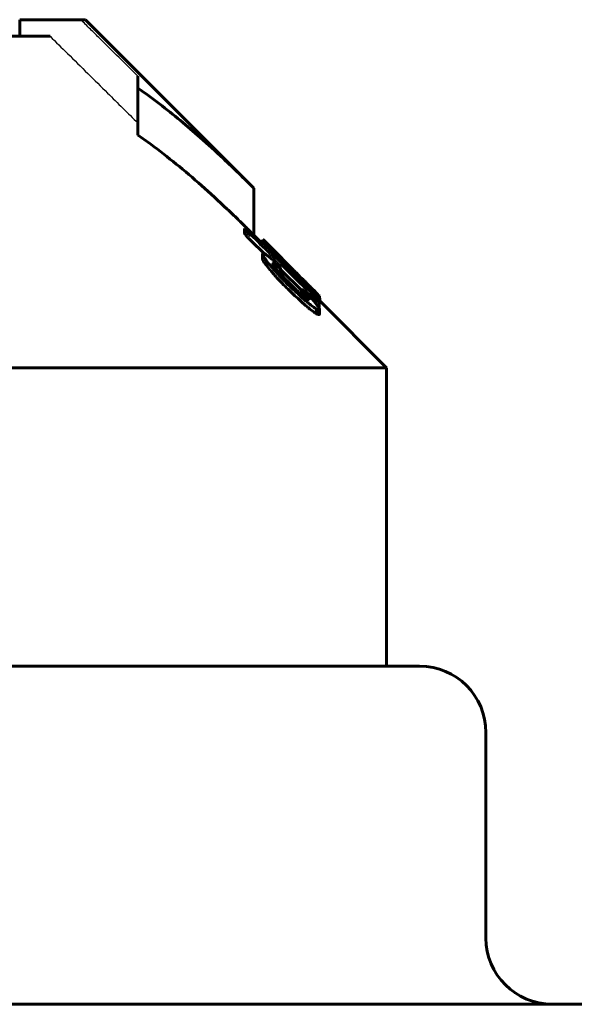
# Model space of a CAD drawing. Header units: millimetres. Extents: x -104 to 267, y -66 to 65.
# Tile 15 of 16: x 213 to 230, y 34 to 64. Entities that reach past the tile are written whole.
import ezdxf

# ---------------------------------------------------------------- set-up
doc = ezdxf.new("R2010")
doc.units = ezdxf.units.MM
doc.linetypes.add('K5LT-1', pattern=[0])
doc.linetypes.add('K5LT_BASIC', pattern=[0])
doc.layers.add('Системный слой (1)', color=7, linetype='Continuous', true_color=0x6c6c6c)

# ---------------------------------------------------------------- blocks, each defined once
blk = doc.blocks.new('U36')
at = {"layer": 'Системный слой (1)', "color": 150, "linetype": 'K5LT_BASIC', "lineweight": 60, "true_color": 0x0080ff}
for p, q in [((222.298, 55.204), (222.311, 55.195)), ((222.311, 55.195), (222.32, 55.19)), ((222.32, 55.19), (222.327, 55.188))]:
    blk.add_line(p, q, dxfattribs=at)
blk = doc.blocks.new('U45')
at = {"layer": 'Системный слой (1)', "color": 150, "linetype": 'K5LT_BASIC', "lineweight": 60, "true_color": 0x0080ff}
for p, q in [((220.65, 57.206), (220.68, 57.175)), ((220.68, 57.175), (220.756, 57.099))]:
    blk.add_line(p, q, dxfattribs=at)
blk = doc.blocks.new('U47')
at = {"layer": 'Системный слой (1)', "color": 150, "linetype": 'K5LT_BASIC', "lineweight": 60, "true_color": 0x0080ff}
for p, q in [((222.327, 55.316), (222.339, 55.309)), ((222.339, 55.309), (222.346, 55.307)), ((222.346, 55.307), (222.348, 55.309))]:
    blk.add_line(p, q, dxfattribs=at)
blk = doc.blocks.new('U49')
at = {"layer": 'Системный слой (1)', "color": 150, "linetype": 'K5LT_BASIC', "lineweight": 60, "true_color": 0x0080ff}
for p, q in [((220.614, 57.101), (220.364, 57.35)), ((224.364, 53.35), (222.348, 55.366))]:
    blk.add_line(p, q, dxfattribs=at)
blk = doc.blocks.new('U54')
at = {"layer": 'Системный слой (1)', "color": 150, "linetype": 'K5LT_BASIC', "lineweight": 60, "true_color": 0x0080ff}
for p, q in [((221.114, 56.239), (221.134, 56.225)), ((221.134, 56.225), (221.152, 56.214)), ((221.152, 56.214), (221.163, 56.21))]:
    blk.add_line(p, q, dxfattribs=at)
blk = doc.blocks.new('U56')
at = {"layer": 'Системный слой (1)', "color": 150, "linetype": 'K5LT_BASIC', "lineweight": 60, "true_color": 0x0080ff}
for p, q in [((222.123, 55.731), (222.186, 55.669)), ((222.186, 55.669), (222.243, 55.613)), ((222.243, 55.613), (222.292, 55.564)), ((222.292, 55.564), (222.318, 55.538)), ((222.318, 55.538), (222.335, 55.52)), ((222.335, 55.52), (222.342, 55.513))]:
    blk.add_line(p, q, dxfattribs=at)
blk = doc.blocks.new('U57')
at = {"layer": 'Системный слой (1)', "color": 150, "linetype": 'K5LT_BASIC', "lineweight": 60, "true_color": 0x0080ff}
for p, q in [((220.27, 57.192), (220.672, 56.796)), ((221.163, 56.312), (221.826, 55.658))]:
    blk.add_line(p, q, dxfattribs=at)
blk = doc.blocks.new('U58')
at = {"layer": 'Системный слой (1)', "color": 150, "linetype": 'K5LT_BASIC', "lineweight": 60, "true_color": 0x0080ff}
for p, q in [((221.552, 56.304), (220.68, 57.175)), ((222.292, 55.564), (221.939, 55.917))]:
    blk.add_line(p, q, dxfattribs=at)
blk = doc.blocks.new('U59')
at = {"layer": 'Системный слой (1)', "color": 150, "linetype": 'K5LT_BASIC', "lineweight": 60, "true_color": 0x0080ff}
for p, q in [((221.609, 56.246), (221.643, 56.21)), ((221.643, 56.21), (221.697, 56.153)), ((221.697, 56.153), (221.793, 56.056))]:
    blk.add_line(p, q, dxfattribs=at)
blk = doc.blocks.new('U63')
at = {"layer": 'Системный слой (1)', "color": 150, "linetype": 'K5LT_BASIC', "lineweight": 60, "true_color": 0x0080ff}
for p, q in [((220.599, 57.142), (220.6, 57.147)), ((220.6, 57.147), (220.605, 57.147)), ((220.605, 57.147), (220.614, 57.145))]:
    blk.add_line(p, q, dxfattribs=at)
blk = doc.blocks.new('U65')
at = {"layer": 'Системный слой (1)', "color": 150, "linetype": 'K5LT_BASIC', "lineweight": 60, "true_color": 0x0080ff}
for p, q in [((221.13, 56.723), (221.293, 56.561)), ((221.293, 56.561), (221.439, 56.416)), ((221.439, 56.416), (221.552, 56.304)), ((221.552, 56.304), (221.573, 56.283)), ((221.573, 56.283), (221.592, 56.264)), ((221.592, 56.264), (221.609, 56.246))]:
    blk.add_line(p, q, dxfattribs=at)
blk = doc.blocks.new('U66')
at = {"layer": 'Системный слой (1)', "color": 150, "linetype": 'K5LT_BASIC', "lineweight": 60, "true_color": 0x0080ff}
for p, q in [((221.826, 55.555), (221.829, 55.548)), ((221.829, 55.548), (221.836, 55.537)), ((221.836, 55.537), (221.845, 55.525))]:
    blk.add_line(p, q, dxfattribs=at)

msp = doc.modelspace()

# ---------------------------------------------------------------- linework, layer by layer
at = {"layer": 'Системный слой (1)', "color": 150, "linetype": 'K5LT_BASIC', "lineweight": 60, "true_color": 0x0080ff}
for p, q in [((213.295, 63.35), (213.295, 63.85)), ((215.137, 63.85), (213.295, 63.85)), ((215.137, 63.85), (215.279, 63.85)), ((220.364, 58.764), (215.279, 63.85)), ((206.114, 63.35), (214.21, 63.35)), ((216.864, 61.783), (216.864, 62.142)), ((216.864, 60.369), (216.864, 61.783)), ((220.364, 57.35), (220.364, 58.764)), ((220.078, 57.406), (220.078, 57.548)), ((220.599, 57.116), (220.599, 57.142)), ((220.614, 57.046), (220.614, 57.178)), ((220.641, 57.168), (220.641, 57.214)), ((220.65, 57.161), (220.65, 57.206)), ((220.693, 56.967), (220.693, 57.067)), ((220.756, 57.068), (220.756, 57.099)), ((220.622, 56.779), (220.622, 56.801)), ((220.622, 56.637), (220.622, 56.779)), ((220.971, 56.808), (220.971, 56.834)), ((221.034, 56.803), (221.034, 56.819)), ((221.13, 56.723), (221.034, 56.819)), ((221.078, 56.777), (221.095, 56.761)), ((220.728, 56.457), (220.728, 56.598)), ((220.936, 56.487), (220.936, 56.475)), ((220.971, 56.409), (220.971, 56.487)), ((220.989, 56.553), (221.015, 56.527)), ((221.487, 56.355), (221.277, 56.564)), ((221.163, 56.21), (221.163, 56.352)), ((221.495, 56.347), (221.538, 56.304)), ((221.538, 56.22), (221.538, 56.287)), ((221.687, 56.137), (221.538, 56.287)), ((221.609, 56.233), (221.609, 56.246)), ((221.687, 56.075), (221.687, 56.137)), ((221.793, 56.048), (221.793, 56.062)), ((221.793, 56.062), (221.793, 56.062)), ((221.942, 55.896), (221.942, 55.911)), ((221.826, 55.696), (221.826, 55.703)), ((221.826, 55.555), (221.826, 55.696)), ((221.869, 55.506), (221.869, 55.637)), ((221.991, 55.683), (221.991, 55.747)), ((222.018, 55.784), (222.018, 55.777)), ((222.123, 55.708), (222.123, 55.731)), ((222.034, 55.396), (222.034, 55.415)), ((222.327, 55.188), (222.327, 55.33)), ((222.342, 55.465), (222.342, 55.513)), ((222.348, 55.309), (222.348, 55.451)), ((222.252, 54.978), (222.252, 55.12)), ((222.34, 55.127), (222.34, 55.109)), ((222.34, 54.967), (222.34, 55.109)), ((184.364, 53.35), (224.364, 53.35)), ((224.364, 44.35), (224.364, 53.35)), ((225.364, 44.35), (183.364, 44.35)), ((227.364, 36.15), (227.364, 42.35)), ((248.364, 34.15), (204.364, 34.15))]:
    msp.add_line(p, q, dxfattribs=at)
msp.add_circle((204.364, -11.85), 46, dxfattribs=at)
for centre, start, end in [((225.364, 42.35), 0, 90), ((229.364, 36.15), 180, 270)]:
    msp.add_arc(centre, 2, start, end, dxfattribs=at)
at = {"layer": 'Системный слой (1)', "color": 7, "linetype": 'K5LT-1'}
for points, knots in [([(216.864, 62.142), (216.674, 62.331), (216.292, 62.709), (215.813, 63.182), (215.429, 63.563), (215.234, 63.754), (215.137, 63.85)], [0, 0, 0, 0, 0.522477, 1.044954, 1.310311, 1.575669, 1.575669, 1.575669, 1.575669]), ([(214.21, 63.35), (214.386, 63.177), (214.766, 62.803), (215.344, 62.231), (216.054, 61.531), (216.559, 61.031), (216.864, 60.728)], [0, 0, 0, 0, 1.041986, 2.253134, 3.437562, 5.255882, 5.255882, 5.255882, 5.255882])]:
    msp.add_open_spline(points, degree=3, knots=knots, dxfattribs=at)
at = {"layer": 'Системный слой (1)', "color": 150, "linetype": 'K5LT_BASIC', "lineweight": 60, "true_color": 0x0080ff}
for points, knots in [([(220.364, 58.764), (220.06, 59.069), (219.523, 59.59), (218.781, 60.267), (218.139, 60.817), (217.514, 61.316), (217.084, 61.631), (216.864, 61.783)], [0, 0, 0, 0, 2.181066, 3.805962, 5.16753, 6.570619, 8, 8, 8, 8]), ([(220.364, 57.35), (220.3, 57.414), (220.137, 57.576), (219.868, 57.84), (219.407, 58.281), (218.792, 58.845), (218.028, 59.497), (217.387, 59.998), (216.997, 60.277), (216.864, 60.369)], [0, 0, 0, 0, 0.572057, 1.457049, 2.394883, 4.642037, 6.810489, 8.917194, 10, 10, 10, 10]), ([(220.078, 57.548), (220.08, 57.544), (220.083, 57.537), (220.091, 57.526), (220.099, 57.515), (220.112, 57.499), (220.131, 57.477), (220.155, 57.45), (220.181, 57.422), (220.205, 57.397), (220.234, 57.368), (220.255, 57.347), (220.27, 57.333)], [0, 0, 0, 0, 1.368994, 2.039138, 2.859531, 3.903184, 5.239338, 6.827282, 8.327386, 9.670549, 10.758562, 13, 13, 13, 13]), ([(220.243, 57.412), (220.226, 57.429), (220.2, 57.454), (220.17, 57.481), (220.152, 57.497), (220.136, 57.512), (220.118, 57.526), (220.103, 57.537), (220.088, 57.546), (220.081, 57.548), (220.078, 57.548)], [0, 0, 0, 0, 2.666693, 3.872727, 4.544635, 5.522733, 6.634153, 7.762625, 8.792989, 11, 11, 11, 11]), ([(220.078, 57.406), (220.08, 57.402), (220.083, 57.396), (220.091, 57.385), (220.099, 57.373), (220.112, 57.357), (220.131, 57.335), (220.155, 57.308), (220.181, 57.281), (220.205, 57.256), (220.234, 57.227), (220.255, 57.206), (220.27, 57.192)], [0, 0, 0, 0, 1.368994, 2.039138, 2.859531, 3.903184, 5.239338, 6.827282, 8.327386, 9.670549, 10.758562, 13, 13, 13, 13]), ([(221.277, 56.564), (221.22, 56.62), (221.135, 56.704), (221.02, 56.816), (220.942, 56.892), (220.858, 56.973), (220.797, 57.03), (220.737, 57.086), (220.7, 57.12), (220.662, 57.152), (220.632, 57.175), (220.616, 57.183), (220.614, 57.18), (220.614, 57.178)], [0, 0, 0, 0, 2.737005, 3.985785, 5.506096, 6.603807, 8.276075, 8.77292, 10.13795, 10.766601, 11.841556, 13.234698, 14, 14, 14, 14]), ([(220.614, 57.178), (220.614, 57.175), (220.618, 57.165), (220.642, 57.13), (220.671, 57.093), (220.693, 57.067)], [0, 0, 0, 0, 1.644112, 3.174333, 6, 6, 6, 6]), ([(220.641, 57.214), (220.641, 57.214), (220.641, 57.214), (220.642, 57.213), (220.645, 57.211), (220.648, 57.208), (220.65, 57.206)], [0, 0, 0, 0, 1.875889, 3.330672, 4.78086, 7, 7, 7, 7]), ([(220.693, 57.067), (220.702, 57.057), (220.721, 57.035), (220.76, 56.991), (220.815, 56.929), (220.889, 56.847), (220.977, 56.752), (221.081, 56.642), (221.236, 56.482), (221.36, 56.357), (221.442, 56.276)], [0, 0, 0, 0, 0.527854, 1.096924, 2.146782, 3.391007, 4.674897, 6.140326, 7.810375, 11, 11, 11, 11]), ([(220.756, 57.099), (220.779, 57.076), (220.828, 57.026), (220.9, 56.954), (220.968, 56.885), (221.009, 56.844), (221.034, 56.819)], [0, 0, 0, 0, 2.147497, 4.24116, 5.297113, 7, 7, 7, 7]), ([(220.736, 56.759), (220.719, 56.77), (220.696, 56.784), (220.67, 56.797), (220.652, 56.803), (220.634, 56.806), (220.625, 56.804), (220.622, 56.801)], [0, 0, 0, 0, 2.240471, 3.300458, 4.554601, 6.033865, 8, 8, 8, 8]), ([(220.622, 56.779), (220.622, 56.77), (220.628, 56.753), (220.644, 56.723), (220.658, 56.699), (220.684, 56.66), (220.709, 56.624), (220.728, 56.598)], [0, 0, 0, 0, 2.206567, 3.268808, 4.140536, 5.30088, 8, 8, 8, 8]), ([(220.989, 56.553), (220.962, 56.58), (220.909, 56.627), (220.847, 56.677), (220.79, 56.72), (220.756, 56.745), (220.736, 56.759)], [0, 0, 0, 0, 1.993961, 3.84643, 5.073744, 7, 7, 7, 7]), ([(220.971, 56.834), (220.964, 56.839), (220.955, 56.847), (220.941, 56.856), (220.936, 56.858), (220.936, 56.856)], [0, 0, 0, 0, 1.972128, 3.274427, 6, 6, 6, 6]), ([(221.277, 56.482), (221.236, 56.523), (221.179, 56.583), (221.109, 56.657), (221.069, 56.699), (221.034, 56.737), (221.003, 56.771), (220.977, 56.801), (220.959, 56.822), (220.946, 56.838), (220.938, 56.85), (220.936, 56.855), (220.936, 56.856)], [0, 0, 0, 0, 3.522894, 5.023202, 6.37867, 7.306655, 8.540879, 9.697229, 10.496509, 11.24323, 12.150885, 13, 13, 13, 13]), ([(221.538, 56.287), (221.486, 56.34), (221.401, 56.424), (221.304, 56.519), (221.244, 56.578), (221.2, 56.621), (221.129, 56.689), (221.048, 56.766), (220.992, 56.815), (220.971, 56.834)], [0, 0, 0, 0, 2.572311, 4.126734, 4.75511, 5.574313, 6.368045, 8.411164, 10, 10, 10, 10]), ([(220.622, 56.637), (220.622, 56.629), (220.628, 56.611), (220.644, 56.582), (220.658, 56.558), (220.684, 56.518), (220.709, 56.483), (220.728, 56.457)], [0, 0, 0, 0, 2.206567, 3.268808, 4.140536, 5.30088, 8, 8, 8, 8]), ([(220.728, 56.598), (220.764, 56.552), (220.824, 56.477), (220.922, 56.36), (221.017, 56.252), (221.127, 56.132), (221.268, 55.986), (221.374, 55.88), (221.442, 55.815)], [0, 0, 0, 0, 1.784607, 2.75319, 4.131351, 5.469642, 6.768179, 9, 9, 9, 9]), ([(220.728, 56.457), (220.765, 56.409), (220.831, 56.326), (220.942, 56.195), (221.053, 56.07), (221.164, 55.952), (221.292, 55.82), (221.381, 55.733), (221.442, 55.673)], [0, 0, 0, 0, 1.841692, 3.050223, 4.589087, 6.075305, 6.985681, 9, 9, 9, 9]), ([(220.936, 56.487), (220.936, 56.488), (220.937, 56.49), (220.938, 56.492), (220.942, 56.493), (220.949, 56.493), (220.959, 56.491), (220.968, 56.488), (220.971, 56.487)], [0, 0, 0, 0, 0.924166, 1.77996, 2.981788, 4.32142, 7.315765, 9, 9, 9, 9]), ([(221.424, 55.915), (221.378, 55.961), (221.318, 56.023), (221.226, 56.118), (221.164, 56.184), (221.096, 56.259), (221.048, 56.313), (221.007, 56.362), (220.98, 56.396), (220.961, 56.424), (220.949, 56.442), (220.942, 56.455), (220.937, 56.466), (220.936, 56.472), (220.936, 56.475)], [0, 0, 0, 0, 3.393689, 4.446019, 6.896382, 8.166125, 9.961745, 10.894036, 12.014726, 12.812101, 13.391899, 13.932018, 14.371165, 15, 15, 15, 15]), ([(220.971, 56.487), (220.989, 56.473), (221.026, 56.445), (221.069, 56.413), (221.098, 56.392), (221.114, 56.38), (221.128, 56.371), (221.139, 56.363), (221.147, 56.358), (221.153, 56.355), (221.158, 56.352), (221.162, 56.351), (221.163, 56.351), (221.163, 56.352)], [0, 0, 0, 0, 3.550709, 7.140074, 8.410497, 9.595221, 10.552565, 11.382148, 12.081529, 12.549656, 12.9928, 13.664416, 14, 14, 14, 14]), ([(221.163, 56.352), (221.161, 56.357), (221.156, 56.366), (221.146, 56.382), (221.135, 56.397), (221.119, 56.417), (221.097, 56.443), (221.063, 56.48), (221.034, 56.508), (221.015, 56.527)], [0, 0, 0, 0, 1.736111, 2.546799, 3.521033, 4.66699, 6.016219, 7.339111, 10, 10, 10, 10]), ([(221.277, 56.482), (221.298, 56.459), (221.353, 56.404), (221.409, 56.348), (221.442, 56.315)], [0, 0, 0, 0, 2.038796, 5, 5, 5, 5]), ([(221.442, 56.315), (221.496, 56.261), (221.589, 56.17), (221.696, 56.066), (221.761, 56.004), (221.804, 55.963), (221.856, 55.914), (221.902, 55.872), (221.938, 55.84), (221.958, 55.823), (221.976, 55.808), (221.998, 55.79), (222.011, 55.781), (222.018, 55.777)], [0, 0, 0, 0, 3.466643, 5.787351, 6.812925, 7.634287, 8.611747, 10.311638, 10.959292, 11.518786, 12.085954, 12.717449, 14, 14, 14, 14]), ([(221.442, 56.276), (221.521, 56.198), (221.637, 56.084), (221.821, 55.906), (221.925, 55.808), (221.991, 55.747)], [0, 0, 0, 0, 2.567445, 3.757776, 6, 6, 6, 6]), ([(221.495, 56.347), (221.495, 56.347), (221.495, 56.347), (221.493, 56.349), (221.49, 56.352), (221.488, 56.354), (221.487, 56.355)], [0, 0, 0, 0, 1.886205, 3.443075, 4.655335, 7, 7, 7, 7]), ([(222.193, 55.636), (222.119, 55.713), (222.011, 55.826), (221.864, 55.976), (221.725, 56.117), (221.615, 56.227), (221.538, 56.304)], [0, 0, 0, 0, 2.683954, 3.732761, 4.698149, 7, 7, 7, 7]), ([(222.018, 55.784), (222.018, 55.785), (222.016, 55.788), (222.01, 55.797), (221.999, 55.809), (221.982, 55.829), (221.957, 55.857), (221.926, 55.89), (221.892, 55.926), (221.815, 56.006), (221.745, 56.078), (221.687, 56.137)], [0, 0, 0, 0, 0.722592, 1.247512, 1.912703, 2.755489, 3.75109, 4.852935, 5.961943, 7.073957, 12, 12, 12, 12]), ([(222.034, 55.396), (222.027, 55.399), (222.014, 55.405), (221.987, 55.421), (221.959, 55.438), (221.925, 55.463), (221.885, 55.493), (221.831, 55.537), (221.765, 55.592), (221.69, 55.659), (221.6, 55.743), (221.533, 55.807), (221.495, 55.844)], [0, 0, 0, 0, 0.948818, 1.58994, 2.766184, 3.40018, 4.344543, 5.677969, 7.172252, 8.649928, 10.531382, 13, 13, 13, 13]), ([(221.793, 56.062), (221.793, 56.062), (221.794, 56.061), (221.799, 56.056), (221.807, 56.047), (221.821, 56.033), (221.836, 56.018), (221.857, 55.996), (221.892, 55.961), (221.922, 55.931), (221.942, 55.911)], [0, 0, 0, 0, 0.869592, 1.365614, 2.607539, 3.476597, 4.536141, 5.71401, 7.543148, 11, 11, 11, 11]), ([(221.942, 55.914), (221.922, 55.934), (221.888, 55.967), (221.851, 56.004), (221.827, 56.028), (221.813, 56.042), (221.803, 56.052), (221.796, 56.06), (221.793, 56.062), (221.793, 56.062)], [0, 0, 0, 0, 3.368498, 5.749993, 6.673503, 7.930398, 8.617796, 9.049809, 10, 10, 10, 10]), ([(221.942, 55.911), (221.956, 55.897), (221.977, 55.876), (222.014, 55.839), (222.045, 55.808), (222.085, 55.769), (222.108, 55.746), (222.123, 55.731)], [0, 0, 0, 0, 1.738363, 2.632478, 4.77209, 5.787883, 8, 8, 8, 8]), ([(221.442, 55.815), (221.511, 55.749), (221.638, 55.627), (221.776, 55.501), (221.888, 55.401), (221.955, 55.344), (222.05, 55.265), (222.124, 55.207), (222.2, 55.152), (222.236, 55.129), (222.252, 55.12)], [0, 0, 0, 0, 2.688927, 4.917783, 5.314897, 7.009256, 7.504615, 9.118218, 10.079326, 11, 11, 11, 11]), ([(221.442, 55.673), (221.511, 55.607), (221.638, 55.486), (221.776, 55.359), (221.888, 55.26), (221.955, 55.202), (222.05, 55.124), (222.124, 55.065), (222.2, 55.011), (222.236, 54.988), (222.252, 54.978)], [0, 0, 0, 0, 2.688927, 4.917783, 5.314897, 7.009256, 7.504615, 9.118218, 10.079326, 11, 11, 11, 11]), ([(221.975, 55.583), (221.957, 55.599), (221.931, 55.623), (221.899, 55.652), (221.88, 55.669), (221.863, 55.683), (221.849, 55.694), (221.839, 55.701), (221.832, 55.705), (221.827, 55.706), (221.826, 55.705), (221.826, 55.703)], [0, 0, 0, 0, 3.431901, 4.865557, 6.258934, 7.351325, 8.413509, 9.306126, 9.9834, 10.852546, 12, 12, 12, 12]), ([(221.826, 55.696), (221.826, 55.696), (221.827, 55.693), (221.829, 55.689), (221.833, 55.683), (221.838, 55.676), (221.85, 55.661), (221.86, 55.647), (221.869, 55.637)], [0, 0, 0, 0, 1.102105, 1.708749, 2.710072, 3.868334, 5.182402, 9, 9, 9, 9]), ([(221.869, 55.637), (221.902, 55.599), (221.942, 55.551), (221.986, 55.496), (222.015, 55.457), (222.032, 55.428), (222.034, 55.417), (222.034, 55.415)], [0, 0, 0, 0, 3.35556, 4.213742, 5.453983, 7.465402, 8, 8, 8, 8]), ([(222.218, 55.31), (222.193, 55.34), (222.154, 55.386), (222.103, 55.445), (222.065, 55.488), (222.024, 55.532), (221.991, 55.566), (221.975, 55.583)], [0, 0, 0, 0, 2.898068, 4.245849, 5.207554, 6.643307, 8, 8, 8, 8]), ([(221.991, 55.747), (222.048, 55.695), (222.118, 55.631), (222.207, 55.554), (222.255, 55.513), (222.292, 55.483), (222.312, 55.468), (222.33, 55.455), (222.345, 55.447), (222.348, 55.448), (222.348, 55.451)], [0, 0, 0, 0, 3.535101, 4.421032, 6.277583, 7.250918, 7.960354, 8.625205, 9.770391, 11, 11, 11, 11]), ([(222.348, 55.451), (222.348, 55.453), (222.345, 55.461), (222.331, 55.48), (222.308, 55.508), (222.263, 55.561), (222.219, 55.608), (222.193, 55.636)], [0, 0, 0, 0, 1.603183, 2.364176, 3.806223, 5.706632, 8, 8, 8, 8]), ([(222.161, 55.468), (222.174, 55.455), (222.194, 55.436), (222.22, 55.411), (222.242, 55.391), (222.264, 55.372), (222.283, 55.356), (222.297, 55.345), (222.308, 55.338), (222.319, 55.332), (222.324, 55.33), (222.327, 55.33)], [0, 0, 0, 0, 2.168315, 3.202203, 4.426722, 5.75943, 7.091595, 8.178185, 9.156986, 10.13395, 12, 12, 12, 12]), ([(222.327, 55.33), (222.327, 55.331), (222.326, 55.333), (222.323, 55.339), (222.318, 55.346), (222.31, 55.356), (222.298, 55.371), (222.281, 55.39), (222.26, 55.412), (222.24, 55.434), (222.213, 55.463), (222.192, 55.484), (222.178, 55.498)], [0, 0, 0, 0, 0.931052, 1.608128, 2.428231, 3.311966, 4.405992, 5.892063, 7.445172, 8.9318, 10.225111, 13, 13, 13, 13]), ([(222.34, 55.127), (222.34, 55.13), (222.338, 55.139), (222.328, 55.157), (222.314, 55.18), (222.297, 55.206), (222.266, 55.248), (222.239, 55.283), (222.218, 55.31)], [0, 0, 0, 0, 1.049467, 2.236675, 3.334452, 4.782757, 5.768794, 9, 9, 9, 9]), ([(222.252, 55.12), (222.265, 55.115), (222.283, 55.109), (222.303, 55.103), (222.317, 55.1), (222.327, 55.099), (222.335, 55.1), (222.339, 55.103), (222.34, 55.106), (222.34, 55.109)], [0, 0, 0, 0, 3.092577, 4.323021, 5.78398, 7.180587, 8.137093, 9.101267, 10, 10, 10, 10]), ([(222.252, 54.978), (222.265, 54.973), (222.283, 54.967), (222.303, 54.961), (222.317, 54.958), (222.327, 54.958), (222.335, 54.959), (222.339, 54.961), (222.34, 54.965), (222.34, 54.967)], [0, 0, 0, 0, 3.092577, 4.323021, 5.78398, 7.180587, 8.137093, 9.101267, 10, 10, 10, 10])]:
    msp.add_open_spline(points, degree=3, knots=knots, dxfattribs=at)
at = {"layer": 'Системный слой (1)', "color": 7, "linetype": 'K5LT-1'}
for points in [[(220.243, 57.412), (220.566, 57.093), (221.211, 56.455), (221.856, 55.817), (222.178, 55.498)], [(222.161, 55.468), (221.846, 55.779), (221.216, 56.401), (220.585, 57.022), (220.27, 57.333)]]:
    msp.add_open_spline(points, degree=3, dxfattribs=at)
at = {"layer": 'Системный слой (1)', "color": 150, "linetype": 'K5LT_BASIC', "lineweight": 60, "true_color": 0x0080ff}
msp.add_open_spline([(221.495, 55.844), (221.472, 55.868), (221.448, 55.891), (221.424, 55.915)], degree=3, dxfattribs=at)

# ---------------------------------------------------------------- block references
at = {"layer": 'Системный слой (1)'}
for name in ['U49', 'U57', 'U63', 'U45', 'U58', 'U65', 'U54', 'U59', 'U66', 'U56', 'U47', 'U36']:
    msp.add_blockref(name, (0, 0), dxfattribs=at)

doc.saveas('drawing.dxf')
